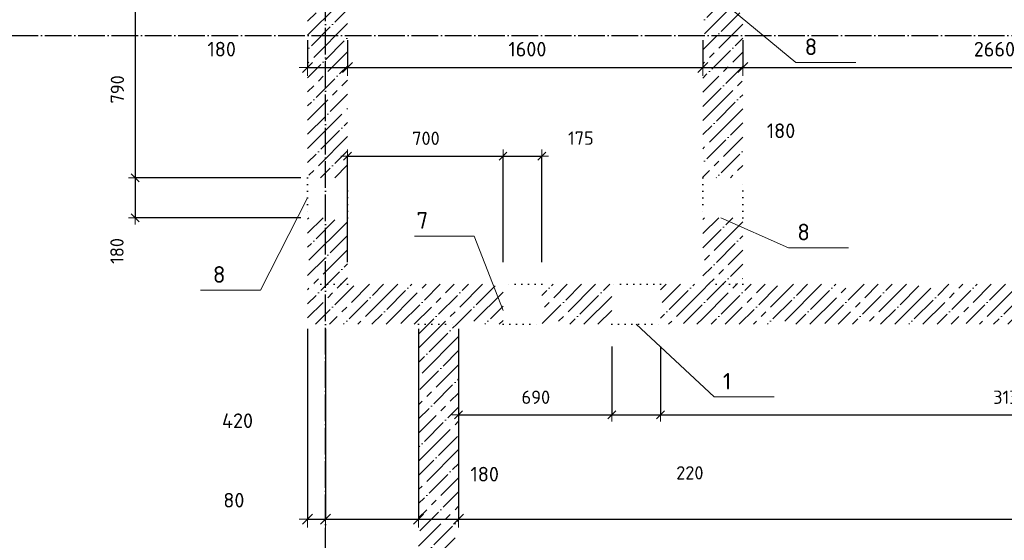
# Model space of a CAD drawing. Header units: millimetres. Extents: x -37663 to 118746, y -2869 to 47508.
# Tile 27 of 54: x 7023 to 11458, y 33347 to 35692. Entities that reach past the tile are written whole.
import ezdxf

# ---------------------------------------------------------------- set-up
doc = ezdxf.new("R2010")
doc.units = ezdxf.units.MM
doc.header["$PDMODE"] = 65
for name, pattern in [('______11', [150, 120, -15, 0, -15]), ('______5', [330, 240, -30, 30, -30]), ('______9', [30, 0, -30])]:
    doc.linetypes.add(name, pattern=pattern)
for name, color, linetype, lineweight in [('Standard', 7, 'Continuous', 25), ('Размерная линия_ общее', 7, 'Continuous', 13), ('Размерная линия_ общее_1', 7, 'Continuous', 13), ('Стена_ общее', 7, 'Continuous', 35)]:
    doc.layers.add(name, color=color, linetype=linetype, lineweight=lineweight)
doc.layers.add('Осевая линия_ общее', color=7, linetype='______5', lineweight=13, true_color=0xa0a0a0)
doc.styles.add('ISOCPEUR', font='ISOCPEUR')
doc.dimstyles.new('DIMSTYLE_13', dxfattribs={"dimtxt": 66, "dimasz": 75, "dimexe": 0, "dimexo": 0, "dimgap": 33, "dimtad": 0, "dimdec": 0, "dimrnd": 5, "dimzin": 12, "dimdsep": 46, "dimtxsty": 'ISOCPEUR', "dimblk1": 'ALL_ML_STRICH', "dimblk2": 'ALL_ML_STRICH', "dimsah": 1, "dimcen": 0, "dimclrd": 7, "dimclre": 256, "dimclrt": 7, "dimadec": 0, "dimazin": 0, "dimtfac": 1, "dimtdec": 0, "dimtix": 1, "dimtmove": 2, "dimatfit": 3, "dimfxl": 0, "dimtvp": 1.2, "dimtzin": 0, "dimlwd": 0, "dimlwe": -3, "dimarcsym": 0})
doc.dimstyles.new('DIMSTYLE_15', dxfattribs={"dimtxt": 60, "dimasz": 60, "dimexe": 0, "dimexo": 0, "dimgap": 30, "dimtad": 0, "dimdec": 0, "dimrnd": 5, "dimzin": 12, "dimdsep": 46, "dimtxsty": 'ISOCPEUR', "dimblk1": 'ALL_ML_STRICH', "dimblk2": 'ALL_ML_STRICH', "dimsah": 1, "dimcen": 0, "dimclrd": 7, "dimclre": 256, "dimclrt": 7, "dimadec": 0, "dimazin": 0, "dimtfac": 1, "dimtdec": 0, "dimtix": 1, "dimtmove": 2, "dimatfit": 3, "dimfxl": 0, "dimtzin": 0, "dimlwd": 0, "dimlwe": -3, "dimarcsym": 0})
doc.dimstyles.new('DIMSTYLE_3', dxfattribs={"dimtxt": 66, "dimasz": 75, "dimexe": 0, "dimexo": 0, "dimgap": 33, "dimtad": 2, "dimdec": 0, "dimrnd": 5, "dimzin": 12, "dimdsep": 46, "dimtxsty": 'ISOCPEUR', "dimblk1": 'ALL_ML_STRICH', "dimblk2": 'ALL_ML_STRICH', "dimsah": 1, "dimcen": 0, "dimclrd": 7, "dimclre": 256, "dimclrt": 7, "dimadec": 0, "dimazin": 0, "dimtfac": 1, "dimtdec": 0, "dimtix": 1, "dimtmove": 2, "dimatfit": 3, "dimfxl": 0, "dimtzin": 0, "dimlwd": 0, "dimlwe": -3, "dimarcsym": 0})
doc.dimstyles.new('DIMSTYLE_5', dxfattribs={"dimtxt": 66, "dimasz": 75, "dimexe": 0, "dimexo": 0, "dimgap": 33, "dimtad": 2, "dimdec": 0, "dimrnd": 5, "dimzin": 12, "dimdsep": 46, "dimtxsty": 'ISOCPEUR', "dimblk1": 'ALL_ML_STRICH', "dimblk2": 'ALL_ML_STRICH', "dimsah": 1, "dimcen": 0, "dimclrd": 7, "dimclre": 256, "dimclrt": 7, "dimadec": 0, "dimazin": 0, "dimtfac": 1, "dimtdec": 0, "dimtix": 1, "dimtmove": 2, "dimatfit": 3, "dimfxl": 0, "dimtvp": 1.2, "dimtzin": 0, "dimlwd": 0, "dimlwe": -3, "dimarcsym": 0})
doc.dimstyles.new('DIMSTYLE_8', dxfattribs={"dimtxt": 60, "dimasz": 60, "dimexe": 0, "dimexo": 0, "dimgap": 30, "dimtad": 2, "dimdec": 0, "dimrnd": 5, "dimzin": 12, "dimdsep": 46, "dimtxsty": 'ISOCPEUR', "dimblk1": 'ALL_ML_STRICH', "dimblk2": 'ALL_ML_STRICH', "dimsah": 1, "dimcen": 0, "dimclrd": 7, "dimclre": 256, "dimclrt": 7, "dimadec": 0, "dimazin": 0, "dimtfac": 1, "dimtdec": 0, "dimtix": 1, "dimtmove": 2, "dimatfit": 3, "dimfxl": 0, "dimtzin": 0, "dimlwd": 0, "dimlwe": -3, "dimarcsym": 0})
pattern_1 = [(45, (0, 0), (-63.6396, 63.6396), [120, -15, 0, -15]), (45, (-31.82, 31.82), (-63.6396, 63.6396), [240, -30, 30, -30])]

# ---------------------------------------------------------------- blocks, each defined once
blk = doc.blocks.new('ALL_ML_STRICH')
at = {"color": 0, "linetype": 'ByBlock', "lineweight": -2}
for p, q in [((-1, 0), (0.5, 0)), ((-0.3, -0.3), (0.3, 0.3)), ((0, -0.5), (0, 0.5))]:
    blk.add_line(p, q, dxfattribs=at)
blk = doc.blocks.new('*D215')
at = {"layer": 'DEFPOINTS', "color": 7, "linetype": 'Continuous', "lineweight": 13, "transparency": 33554687}
for p in [(7543.3, 35770), (8320, 35770), (8320, 34980)]:
    blk.add_point(p, dxfattribs=at)
at = {"layer": 'Размерная линия_ общее_1', "color": 253, "linetype": 'Continuous', "lineweight": -2, "true_color": 0xa0a0a0, "transparency": 33554687}
for p, q in [((8290, 35770), (7543.3, 35770)), ((8290, 34980), (7543.3, 34980))]:
    blk.add_line(p, q, dxfattribs=at)
at = {"layer": 'Размерная линия_ общее_1', "color": 7, "linetype": 'Continuous', "lineweight": -2, "transparency": 33554687}
blk.add_line((7543.3, 35770), (7543.3, 34980), dxfattribs=at)
at = {"layer": 'Размерная линия_ общее_1', "color": 7, "linetype": 'Continuous', "lineweight": 13, "transparency": 33554687, "xscale": 60, "yscale": 60, "zscale": 60}
for p, rotation in [((7543.3, 35770), 90), ((7543.3, 34980), 270)]:
    blk.add_blockref('ALL_ML_STRICH', p, dxfattribs=dict(at, rotation=rotation))
at = {"layer": 'Размерная линия_ общее_1', "color": 7, "linetype": 'Continuous', "lineweight": 13, "transparency": 33554687, "insert": (7463.3, 35378), "char_height": 60, "width": 180, "attachment_point": 5, "rotation": 90, "style": 'ISOCPEUR'}
blk.add_mtext('\\A1;{790}', dxfattribs=at)
blk = doc.blocks.new('*D216')
at = {"layer": 'DEFPOINTS', "color": 7, "linetype": 'Continuous', "lineweight": 13, "transparency": 33554687}
for p in [(7543.3, 34980), (8320, 34980), (8320, 34800)]:
    blk.add_point(p, dxfattribs=at)
at = {"layer": 'Размерная линия_ общее_1', "color": 253, "linetype": 'Continuous', "lineweight": -2, "true_color": 0xa0a0a0, "transparency": 33554687}
for p, q in [((8290, 34980), (7543.3, 34980)), ((8290, 34800), (7543.3, 34800))]:
    blk.add_line(p, q, dxfattribs=at)
at = {"layer": 'Размерная линия_ общее_1', "color": 7, "linetype": 'Continuous', "lineweight": -2, "transparency": 33554687}
blk.add_line((7543.3, 34980), (7543.3, 34800), dxfattribs=at)
at = {"layer": 'Размерная линия_ общее_1', "color": 7, "linetype": 'Continuous', "lineweight": 13, "transparency": 33554687, "xscale": 60, "yscale": 60, "zscale": 60}
for p, rotation in [((7543.3, 34980), 90), ((7543.3, 34800), 270)]:
    blk.add_blockref('ALL_ML_STRICH', p, dxfattribs=dict(at, rotation=rotation))
at = {"layer": 'Размерная линия_ общее_1', "color": 7, "linetype": 'Continuous', "lineweight": 13, "transparency": 33554687, "insert": (7461.3, 34650.3), "char_height": 60, "width": 180, "attachment_point": 5, "rotation": 90, "style": 'ISOCPEUR'}
blk.add_mtext('\\A1;{180}', dxfattribs=at)
blk = doc.blocks.new('*D217')
at = {"layer": 'DEFPOINTS', "color": 7, "linetype": 'Continuous', "lineweight": 13, "transparency": 33554687}
for p in [(8320, 35620), (8500, 35620), (8320, 35475.9)]:
    blk.add_point(p, dxfattribs=at)
at = {"layer": 'Размерная линия_ общее', "color": 253, "linetype": 'Continuous', "lineweight": -2, "true_color": 0xa0a0a0, "transparency": 33554687}
for p, q in [((8320, 35600), (8320, 35475.9)), ((8500, 35600), (8500, 35475.9))]:
    blk.add_line(p, q, dxfattribs=at)
at = {"layer": 'Размерная линия_ общее', "color": 7, "linetype": 'Continuous', "lineweight": -2, "transparency": 33554687}
blk.add_line((8320, 35475.9), (8500, 35475.9), dxfattribs=at)
at = {"layer": 'Размерная линия_ общее', "color": 7, "linetype": 'Continuous', "lineweight": 13, "transparency": 33554687, "xscale": 75, "yscale": 75, "zscale": 75, "rotation": 180}
blk.add_blockref('ALL_ML_STRICH', (8320, 35475.9), dxfattribs=at)
at = {"layer": 'Размерная линия_ общее', "color": 7, "linetype": 'Continuous', "lineweight": 13, "transparency": 33554687, "xscale": 75, "yscale": 75, "zscale": 75}
blk.add_blockref('ALL_ML_STRICH', (8500, 35475.9), dxfattribs=at)
at = {"layer": 'Размерная линия_ общее', "color": 7, "linetype": 'Continuous', "lineweight": 13, "transparency": 33554687, "insert": (7933, 35559.1), "char_height": 66, "width": 198, "attachment_point": 5, "style": 'ISOCPEUR'}
blk.add_mtext('\\A1;{180}', dxfattribs=at)
blk = doc.blocks.new('*D218')
at = {"layer": 'DEFPOINTS', "color": 7, "linetype": 'Continuous', "lineweight": 13, "transparency": 33554687}
for p in [(8500, 35620), (10100, 35620), (8500, 35475.9)]:
    blk.add_point(p, dxfattribs=at)
at = {"layer": 'Размерная линия_ общее', "color": 253, "linetype": 'Continuous', "lineweight": -2, "true_color": 0xa0a0a0, "transparency": 33554687}
for p, q in [((8500, 35600), (8500, 35475.9)), ((10100, 35600), (10100, 35475.9))]:
    blk.add_line(p, q, dxfattribs=at)
at = {"layer": 'Размерная линия_ общее', "color": 7, "linetype": 'Continuous', "lineweight": -2, "transparency": 33554687}
blk.add_line((8500, 35475.9), (10100, 35475.9), dxfattribs=at)
at = {"layer": 'Размерная линия_ общее', "color": 7, "linetype": 'Continuous', "lineweight": 13, "transparency": 33554687, "xscale": 75, "yscale": 75, "zscale": 75, "rotation": 180}
blk.add_blockref('ALL_ML_STRICH', (8500, 35475.9), dxfattribs=at)
at = {"layer": 'Размерная линия_ общее', "color": 7, "linetype": 'Continuous', "lineweight": 13, "transparency": 33554687, "xscale": 75, "yscale": 75, "zscale": 75}
blk.add_blockref('ALL_ML_STRICH', (10100, 35475.9), dxfattribs=at)
at = {"layer": 'Размерная линия_ общее', "color": 7, "linetype": 'Continuous', "lineweight": 13, "transparency": 33554687, "insert": (9309.9, 35558.9), "char_height": 66, "width": 264, "attachment_point": 5, "style": 'ISOCPEUR'}
blk.add_mtext('\\A1;{1600}', dxfattribs=at)
blk = doc.blocks.new('*D219')
at = {"layer": 'DEFPOINTS', "color": 7, "linetype": 'Continuous', "lineweight": 13, "transparency": 33554687}
for p in [(10100, 35620), (10280, 35620), (10100, 35475.9)]:
    blk.add_point(p, dxfattribs=at)
at = {"layer": 'Размерная линия_ общее', "color": 253, "linetype": 'Continuous', "lineweight": -2, "true_color": 0xa0a0a0, "transparency": 33554687}
for p, q in [((10100, 35600), (10100, 35475.9)), ((10280, 35600), (10280, 35475.9))]:
    blk.add_line(p, q, dxfattribs=at)
at = {"layer": 'Размерная линия_ общее', "color": 7, "linetype": 'Continuous', "lineweight": -2, "transparency": 33554687}
blk.add_line((10100, 35475.9), (10280, 35475.9), dxfattribs=at)
at = {"layer": 'Размерная линия_ общее', "color": 7, "linetype": 'Continuous', "lineweight": 13, "transparency": 33554687, "xscale": 75, "yscale": 75, "zscale": 75, "rotation": 180}
blk.add_blockref('ALL_ML_STRICH', (10100, 35475.9), dxfattribs=at)
at = {"layer": 'Размерная линия_ общее', "color": 7, "linetype": 'Continuous', "lineweight": 13, "transparency": 33554687, "xscale": 75, "yscale": 75, "zscale": 75}
blk.add_blockref('ALL_ML_STRICH', (10280, 35475.9), dxfattribs=at)
at = {"layer": 'Размерная линия_ общее', "color": 7, "linetype": 'Continuous', "lineweight": 13, "transparency": 33554687, "insert": (10452.2, 35191.5), "char_height": 66, "width": 198, "attachment_point": 5, "style": 'ISOCPEUR'}
blk.add_mtext('\\A1;{180}', dxfattribs=at)
blk = doc.blocks.new('*D220')
at = {"layer": 'DEFPOINTS', "color": 7, "linetype": 'Continuous', "lineweight": 13, "transparency": 33554687}
for p in [(10280, 35620), (12940, 35620), (10280, 35475.9)]:
    blk.add_point(p, dxfattribs=at)
at = {"layer": 'Размерная линия_ общее', "color": 253, "linetype": 'Continuous', "lineweight": -2, "true_color": 0xa0a0a0, "transparency": 33554687}
for p, q in [((10280, 35600), (10280, 35475.9)), ((12940, 35600), (12940, 35475.9))]:
    blk.add_line(p, q, dxfattribs=at)
at = {"layer": 'Размерная линия_ общее', "color": 7, "linetype": 'Continuous', "lineweight": -2, "transparency": 33554687}
blk.add_line((10280, 35475.9), (12940, 35475.9), dxfattribs=at)
at = {"layer": 'Размерная линия_ общее', "color": 7, "linetype": 'Continuous', "lineweight": 13, "transparency": 33554687, "xscale": 75, "yscale": 75, "zscale": 75, "rotation": 180}
blk.add_blockref('ALL_ML_STRICH', (10280, 35475.9), dxfattribs=at)
at = {"layer": 'Размерная линия_ общее', "color": 7, "linetype": 'Continuous', "lineweight": 13, "transparency": 33554687, "xscale": 75, "yscale": 75, "zscale": 75}
blk.add_blockref('ALL_ML_STRICH', (12940, 35475.9), dxfattribs=at)
at = {"layer": 'Размерная линия_ общее', "color": 7, "linetype": 'Continuous', "lineweight": 13, "transparency": 33554687, "insert": (11413.3, 35558.9), "char_height": 66, "width": 264, "attachment_point": 5, "style": 'ISOCPEUR'}
blk.add_mtext('\\A1;{2660}', dxfattribs=at)
blk = doc.blocks.new('СЛОЖНЫЙ_ОБЪЕКТ_1')
at = {"layer": 'Осевая линия_ общее', "color": 253, "linetype": '______11', "lineweight": -3, "true_color": 0xa0a0a0, "transparency": 33554687}
for p, q in [((8400, -2590), (8400, 47490)), ((-2770, 35620), (16240, 35620))]:
    blk.add_line(p, q, dxfattribs=at)
blk = doc.blocks.new('*D317')
at = {"layer": 'DEFPOINTS', "color": 7, "linetype": 'Continuous', "lineweight": 13, "transparency": 33554687}
for p in [(8320, 34320), (8400, 34320), (8320, 33443)]:
    blk.add_point(p, dxfattribs=at)
at = {"layer": 'Размерная линия_ общее', "color": 253, "linetype": 'Continuous', "lineweight": -2, "true_color": 0xa0a0a0, "transparency": 33554687}
for p, q in [((8320, 34300), (8320, 33443)), ((8400, 34300), (8400, 33443))]:
    blk.add_line(p, q, dxfattribs=at)
at = {"layer": 'Размерная линия_ общее', "color": 7, "linetype": 'Continuous', "lineweight": -2, "transparency": 33554687}
blk.add_line((8320, 33443), (8400, 33443), dxfattribs=at)
at = {"layer": 'Размерная линия_ общее', "color": 7, "linetype": 'Continuous', "lineweight": 13, "transparency": 33554687, "xscale": 75, "yscale": 75, "zscale": 75, "rotation": 180}
blk.add_blockref('ALL_ML_STRICH', (8320, 33443), dxfattribs=at)
at = {"layer": 'Размерная линия_ общее', "color": 7, "linetype": 'Continuous', "lineweight": 13, "transparency": 33554687, "xscale": 75, "yscale": 75, "zscale": 75}
blk.add_blockref('ALL_ML_STRICH', (8400, 33443), dxfattribs=at)
at = {"layer": 'Размерная линия_ общее', "color": 7, "linetype": 'Continuous', "lineweight": 13, "transparency": 33554687, "insert": (7987.8, 33527.7), "char_height": 66, "width": 132, "attachment_point": 5, "style": 'ISOCPEUR'}
blk.add_mtext('\\A1;{80}', dxfattribs=at)
blk = doc.blocks.new('*D318')
at = {"layer": 'DEFPOINTS', "color": 7, "linetype": 'Continuous', "lineweight": 13, "transparency": 33554687}
for p in [(8400, 34320), (8820, 34320), (8400, 33443)]:
    blk.add_point(p, dxfattribs=at)
at = {"layer": 'Размерная линия_ общее', "color": 253, "linetype": 'Continuous', "lineweight": -2, "true_color": 0xa0a0a0, "transparency": 33554687}
for p, q in [((8400, 34300), (8400, 33443)), ((8820, 34300), (8820, 33443))]:
    blk.add_line(p, q, dxfattribs=at)
at = {"layer": 'Размерная линия_ общее', "color": 7, "linetype": 'Continuous', "lineweight": -2, "transparency": 33554687}
blk.add_line((8400, 33443), (8820, 33443), dxfattribs=at)
at = {"layer": 'Размерная линия_ общее', "color": 7, "linetype": 'Continuous', "lineweight": 13, "transparency": 33554687, "xscale": 75, "yscale": 75, "zscale": 75, "rotation": 180}
blk.add_blockref('ALL_ML_STRICH', (8400, 33443), dxfattribs=at)
at = {"layer": 'Размерная линия_ общее', "color": 7, "linetype": 'Continuous', "lineweight": 13, "transparency": 33554687, "xscale": 75, "yscale": 75, "zscale": 75}
blk.add_blockref('ALL_ML_STRICH', (8820, 33443), dxfattribs=at)
at = {"layer": 'Размерная линия_ общее', "color": 7, "linetype": 'Continuous', "lineweight": 13, "transparency": 33554687, "insert": (8004.3, 33885.7), "char_height": 66, "width": 198, "attachment_point": 5, "style": 'ISOCPEUR'}
blk.add_mtext('\\A1;{420}', dxfattribs=at)
blk = doc.blocks.new('*D319')
at = {"layer": 'DEFPOINTS', "color": 7, "linetype": 'Continuous', "lineweight": 13, "transparency": 33554687}
for p in [(8820, 34320), (9000, 34320), (8820, 33443)]:
    blk.add_point(p, dxfattribs=at)
at = {"layer": 'Размерная линия_ общее', "color": 253, "linetype": 'Continuous', "lineweight": -2, "true_color": 0xa0a0a0, "transparency": 33554687}
for p, q in [((8820, 34300), (8820, 33443)), ((9000, 34300), (9000, 33443))]:
    blk.add_line(p, q, dxfattribs=at)
at = {"layer": 'Размерная линия_ общее', "color": 7, "linetype": 'Continuous', "lineweight": -2, "transparency": 33554687}
blk.add_line((8820, 33443), (9000, 33443), dxfattribs=at)
at = {"layer": 'Размерная линия_ общее', "color": 7, "linetype": 'Continuous', "lineweight": 13, "transparency": 33554687, "xscale": 75, "yscale": 75, "zscale": 75, "rotation": 180}
blk.add_blockref('ALL_ML_STRICH', (8820, 33443), dxfattribs=at)
at = {"layer": 'Размерная линия_ общее', "color": 7, "linetype": 'Continuous', "lineweight": 13, "transparency": 33554687, "xscale": 75, "yscale": 75, "zscale": 75}
blk.add_blockref('ALL_ML_STRICH', (9000, 33443), dxfattribs=at)
at = {"layer": 'Размерная линия_ общее', "color": 7, "linetype": 'Continuous', "lineweight": 13, "transparency": 33554687, "insert": (9117.6, 33645), "char_height": 66, "width": 198, "attachment_point": 5, "style": 'ISOCPEUR'}
blk.add_mtext('\\A1;{180}', dxfattribs=at)
blk = doc.blocks.new('*D320')
at = {"layer": 'DEFPOINTS', "color": 7, "linetype": 'Continuous', "lineweight": 13, "transparency": 33554687}
for p in [(9000, 34320), (15150, 34320), (9000, 33443)]:
    blk.add_point(p, dxfattribs=at)
at = {"layer": 'Размерная линия_ общее', "color": 253, "linetype": 'Continuous', "lineweight": -2, "true_color": 0xa0a0a0, "transparency": 33554687}
for p, q in [((9000, 34300), (9000, 33443)), ((15150, 34300), (15150, 33443))]:
    blk.add_line(p, q, dxfattribs=at)
at = {"layer": 'Размерная линия_ общее', "color": 7, "linetype": 'Continuous', "lineweight": -2, "transparency": 33554687}
blk.add_line((9000, 33443), (15150, 33443), dxfattribs=at)
at = {"layer": 'Размерная линия_ общее', "color": 7, "linetype": 'Continuous', "lineweight": 13, "transparency": 33554687, "xscale": 75, "yscale": 75, "zscale": 75, "rotation": 180}
blk.add_blockref('ALL_ML_STRICH', (9000, 33443), dxfattribs=at)
at = {"layer": 'Размерная линия_ общее', "color": 7, "linetype": 'Continuous', "lineweight": 13, "transparency": 33554687, "xscale": 75, "yscale": 75, "zscale": 75}
blk.add_blockref('ALL_ML_STRICH', (15150, 33443), dxfattribs=at)
at = {"layer": 'Размерная линия_ общее', "color": 7, "linetype": 'Continuous', "lineweight": 13, "transparency": 33554687, "insert": (12084.9, 33526), "char_height": 66, "width": 264, "attachment_point": 5, "style": 'ISOCPEUR'}
blk.add_mtext('\\A1;{6150}', dxfattribs=at)
blk = doc.blocks.new('*D326')
at = {"layer": 'DEFPOINTS', "color": 7, "linetype": 'Continuous', "lineweight": 13, "transparency": 33554687}
for p in [(9000, 34320), (9690, 34320), (9000, 33911.5)]:
    blk.add_point(p, dxfattribs=at)
at = {"layer": 'Размерная линия_ общее_1', "color": 253, "linetype": 'Continuous', "lineweight": -2, "true_color": 0xa0a0a0, "transparency": 33554687}
for p, q in [((9000, 34220), (9000, 33911.5)), ((9690, 34220), (9690, 33911.5))]:
    blk.add_line(p, q, dxfattribs=at)
at = {"layer": 'Размерная линия_ общее_1', "color": 7, "linetype": 'Continuous', "lineweight": -2, "transparency": 33554687}
blk.add_line((9000, 33911.5), (9690, 33911.5), dxfattribs=at)
at = {"layer": 'Размерная линия_ общее_1', "color": 7, "linetype": 'Continuous', "lineweight": 13, "transparency": 33554687, "xscale": 60, "yscale": 60, "zscale": 60, "rotation": 180}
blk.add_blockref('ALL_ML_STRICH', (9000, 33911.5), dxfattribs=at)
at = {"layer": 'Размерная линия_ общее_1', "color": 7, "linetype": 'Continuous', "lineweight": 13, "transparency": 33554687, "xscale": 60, "yscale": 60, "zscale": 60}
blk.add_blockref('ALL_ML_STRICH', (9690, 33911.5), dxfattribs=at)
at = {"layer": 'Размерная линия_ общее_1', "color": 7, "linetype": 'Continuous', "lineweight": 13, "transparency": 33554687, "insert": (9348, 33991.5), "char_height": 60, "width": 180, "attachment_point": 5, "style": 'ISOCPEUR'}
blk.add_mtext('\\A1;{690}', dxfattribs=at)
blk = doc.blocks.new('*D327')
at = {"layer": 'DEFPOINTS', "color": 7, "linetype": 'Continuous', "lineweight": 13, "transparency": 33554687}
for p in [(9690, 34320), (9910, 34320), (9690, 33911.5)]:
    blk.add_point(p, dxfattribs=at)
at = {"layer": 'Размерная линия_ общее_1', "color": 253, "linetype": 'Continuous', "lineweight": -2, "true_color": 0xa0a0a0, "transparency": 33554687}
for p, q in [((9690, 34220), (9690, 33911.5)), ((9910, 34220), (9910, 33911.5))]:
    blk.add_line(p, q, dxfattribs=at)
at = {"layer": 'Размерная линия_ общее_1', "color": 7, "linetype": 'Continuous', "lineweight": -2, "transparency": 33554687}
blk.add_line((9690, 33911.5), (9910, 33911.5), dxfattribs=at)
at = {"layer": 'Размерная линия_ общее_1', "color": 7, "linetype": 'Continuous', "lineweight": 13, "transparency": 33554687, "xscale": 60, "yscale": 60, "zscale": 60, "rotation": 180}
blk.add_blockref('ALL_ML_STRICH', (9690, 33911.5), dxfattribs=at)
at = {"layer": 'Размерная линия_ общее_1', "color": 7, "linetype": 'Continuous', "lineweight": 13, "transparency": 33554687, "xscale": 60, "yscale": 60, "zscale": 60}
blk.add_blockref('ALL_ML_STRICH', (9910, 33911.5), dxfattribs=at)
at = {"layer": 'Размерная линия_ общее_1', "color": 7, "linetype": 'Continuous', "lineweight": 13, "transparency": 33554687, "insert": (10041.4, 33650.9), "char_height": 60, "width": 180, "attachment_point": 5, "style": 'ISOCPEUR'}
blk.add_mtext('\\A1;{220}', dxfattribs=at)
blk = doc.blocks.new('*D328')
at = {"layer": 'DEFPOINTS', "color": 7, "linetype": 'Continuous', "lineweight": 13, "transparency": 33554687}
for p in [(9910, 34320), (13045, 34320), (9910, 33911.5)]:
    blk.add_point(p, dxfattribs=at)
at = {"layer": 'Размерная линия_ общее_1', "color": 253, "linetype": 'Continuous', "lineweight": -2, "true_color": 0xa0a0a0, "transparency": 33554687}
for p, q in [((9910, 34220), (9910, 33911.5)), ((13045, 34220), (13045, 33911.5))]:
    blk.add_line(p, q, dxfattribs=at)
at = {"layer": 'Размерная линия_ общее_1', "color": 7, "linetype": 'Continuous', "lineweight": -2, "transparency": 33554687}
blk.add_line((9910, 33911.5), (13045, 33911.5), dxfattribs=at)
at = {"layer": 'Размерная линия_ общее_1', "color": 7, "linetype": 'Continuous', "lineweight": 13, "transparency": 33554687, "xscale": 60, "yscale": 60, "zscale": 60, "rotation": 180}
blk.add_blockref('ALL_ML_STRICH', (9910, 33911.5), dxfattribs=at)
at = {"layer": 'Размерная линия_ общее_1', "color": 7, "linetype": 'Continuous', "lineweight": 13, "transparency": 33554687, "xscale": 60, "yscale": 60, "zscale": 60}
blk.add_blockref('ALL_ML_STRICH', (13045, 33911.5), dxfattribs=at)
at = {"layer": 'Размерная линия_ общее_1', "color": 7, "linetype": 'Continuous', "lineweight": 13, "transparency": 33554687, "insert": (11486.5, 33991.5), "char_height": 60, "width": 240, "attachment_point": 5, "style": 'ISOCPEUR'}
blk.add_mtext('\\A1;{3135}', dxfattribs=at)
blk = doc.blocks.new('*D367')
at = {"layer": 'DEFPOINTS', "color": 7, "linetype": 'Continuous', "lineweight": 13, "transparency": 33554687}
for p in [(8500, 35077.7), (8500, 34500), (9200, 34500)]:
    blk.add_point(p, dxfattribs=at)
at = {"layer": 'Размерная линия_ общее_1', "color": 253, "linetype": 'Continuous', "lineweight": -2, "true_color": 0xa0a0a0, "transparency": 33554687}
for p, q in [((8500, 34600), (8500, 35077.7)), ((9200, 34600), (9200, 35077.7))]:
    blk.add_line(p, q, dxfattribs=at)
at = {"layer": 'Размерная линия_ общее_1', "color": 7, "linetype": 'Continuous', "lineweight": -2, "transparency": 33554687}
blk.add_line((8500, 35077.7), (9200, 35077.7), dxfattribs=at)
at = {"layer": 'Размерная линия_ общее_1', "color": 7, "linetype": 'Continuous', "lineweight": 13, "transparency": 33554687, "xscale": 60, "yscale": 60, "zscale": 60, "rotation": 180}
blk.add_blockref('ALL_ML_STRICH', (8500, 35077.7), dxfattribs=at)
at = {"layer": 'Размерная линия_ общее_1', "color": 7, "linetype": 'Continuous', "lineweight": 13, "transparency": 33554687, "xscale": 60, "yscale": 60, "zscale": 60}
blk.add_blockref('ALL_ML_STRICH', (9200, 35077.7), dxfattribs=at)
at = {"layer": 'Размерная линия_ общее_1', "color": 7, "linetype": 'Continuous', "lineweight": 13, "transparency": 33554687, "insert": (8853, 35157.7), "char_height": 60, "width": 180, "attachment_point": 5, "style": 'ISOCPEUR'}
blk.add_mtext('\\A1;{700}', dxfattribs=at)
blk = doc.blocks.new('*D368')
at = {"layer": 'DEFPOINTS', "color": 7, "linetype": 'Continuous', "lineweight": 13, "transparency": 33554687}
for p in [(9200, 35077.7), (9200, 34500), (9375, 34500)]:
    blk.add_point(p, dxfattribs=at)
at = {"layer": 'Размерная линия_ общее_1', "color": 253, "linetype": 'Continuous', "lineweight": -2, "true_color": 0xa0a0a0, "transparency": 33554687}
for p, q in [((9200, 34600), (9200, 35077.7)), ((9375, 34600), (9375, 35077.7))]:
    blk.add_line(p, q, dxfattribs=at)
at = {"layer": 'Размерная линия_ общее_1', "color": 7, "linetype": 'Continuous', "lineweight": -2, "transparency": 33554687}
blk.add_line((9200, 35077.7), (9375, 35077.7), dxfattribs=at)
at = {"layer": 'Размерная линия_ общее_1', "color": 7, "linetype": 'Continuous', "lineweight": 13, "transparency": 33554687, "xscale": 60, "yscale": 60, "zscale": 60, "rotation": 180}
blk.add_blockref('ALL_ML_STRICH', (9200, 35077.7), dxfattribs=at)
at = {"layer": 'Размерная линия_ общее_1', "color": 7, "linetype": 'Continuous', "lineweight": 13, "transparency": 33554687, "xscale": 60, "yscale": 60, "zscale": 60}
blk.add_blockref('ALL_ML_STRICH', (9375, 35077.7), dxfattribs=at)
at = {"layer": 'Размерная линия_ общее_1', "color": 7, "linetype": 'Continuous', "lineweight": 13, "transparency": 33554687, "insert": (9550.7, 35158.4), "char_height": 60, "width": 180, "attachment_point": 5, "style": 'ISOCPEUR'}
blk.add_mtext('\\A1;{175}', dxfattribs=at)

msp = doc.modelspace()

# ---------------------------------------------------------------- hatches: boundary and pattern name
at = {"layer": 'Стена_ общее', "linetype": 'Continuous', "lineweight": 18, "transparency": 33554687}
h = msp.add_hatch(dxfattribs=at)
h.set_pattern_fill('__________539', scale=30, style=0, pattern_type=2)
h.set_pattern_definition(pattern_1)
h.paths.add_polyline_path([(8500, 34980), (8500, 35770), (8320, 35770), (8320, 34980)], flags=0)
h = msp.add_hatch(dxfattribs=at)
h.set_pattern_fill('__________539', scale=30, style=0, pattern_type=2)
h.set_pattern_definition(pattern_1)
h.paths.add_polyline_path([(10280, 34980), (10280, 35770), (10100, 35770), (10100, 34980)], flags=0)
h = msp.add_hatch(dxfattribs=at)
h.set_pattern_fill('__________539', scale=30, style=0, pattern_type=2)
h.set_pattern_definition(pattern_1)
h.paths.add_polyline_path([(8500, 34500), (8500, 34800), (8320, 34800), (8320, 34500)], flags=0)
h = msp.add_hatch(dxfattribs=at)
h.set_pattern_fill('__________539', scale=30, style=0, pattern_type=2)
h.set_pattern_definition(pattern_1)
h.paths.add_polyline_path([(10280, 34500), (10280, 34800), (10100, 34800), (10100, 34500)], flags=0)
h = msp.add_hatch(dxfattribs=at)
h.set_pattern_fill('__________539', scale=30, style=0, pattern_type=2)
h.set_pattern_definition(pattern_1)
h.paths.add_polyline_path([(9200, 34500), (8320, 34500), (8320, 34320), (9200, 34320)], flags=0)
h = msp.add_hatch(dxfattribs=at)
h.set_pattern_fill('__________539', scale=30, style=0, pattern_type=2)
h.set_pattern_definition(pattern_1)
h.paths.add_polyline_path([(9690, 34500), (9375, 34500), (9375, 34320), (9690, 34320)], flags=0)
h = msp.add_hatch(dxfattribs=at)
h.set_pattern_fill('__________539', scale=30, style=0, pattern_type=2)
h.set_pattern_definition(pattern_1)
h.paths.add_polyline_path([(9910, 34500), (9910, 34320), (10100, 34320), (10100, 34500)], flags=0)
h = msp.add_hatch(dxfattribs=at)
h.set_pattern_fill('__________539', scale=30, style=0, pattern_type=2)
h.set_pattern_definition(pattern_1)
h.paths.add_polyline_path([(12940, 34500), (10100, 34500), (10100, 34320), (12940, 34320)], flags=0)
h = msp.add_hatch(dxfattribs=at)
h.set_pattern_fill('__________539', scale=30, style=0, pattern_type=2)
h.set_pattern_definition(pattern_1)
h.paths.add_polyline_path([(9000, 31790), (9000, 33085), (8950, 33085), (8950, 33125), (9000, 33125), (9000, 33185), (8950, 33185), (8950, 33225), (9000, 33225), (9000, 34320), (8820, 34320), (8820, 31790)], flags=0)

# ---------------------------------------------------------------- linework, layer by layer
at = {"layer": 'Осевая линия_ общее', "color": 7, "linetype": 'Continuous', "lineweight": 13, "transparency": 33554687}
for points in [[(10190, 35770), (10519.1, 35498.7), (10789.1, 35498.7)], [(8320, 34890), (8108.1, 34473.3), (7838.1, 34473.3)], [(10181.2, 34800), (10485.9, 34664.5), (10755.9, 34664.5)], [(9200, 34382.7), (9070.7, 34716.8), (8800.7, 34716.8)], [(9800, 34320), (10150.7, 33992.7), (10420.7, 33992.7)]]:
    msp.add_lwpolyline(points, dxfattribs=at)
at = {"layer": 'Стена_ общее', "color": 7, "linetype": '______9', "lineweight": -3, "transparency": 33554687}
for p, q in [((8320, 34980), (8320, 34800)), ((8320, 34980), (8320, 34800)), ((8500, 34800), (8500, 34980)), ((8500, 34800), (8500, 34980)), ((10100, 34980), (10100, 34800)), ((10100, 34980), (10100, 34800)), ((10280, 34800), (10280, 34980)), ((10280, 34800), (10280, 34980)), ((8500, 34500), (8320, 34500)), ((9375, 34500), (9200, 34500)), ((9375, 34500), (9200, 34500)), ((9910, 34500), (9690, 34500)), ((9910, 34500), (9690, 34500)), ((10280, 34500), (10100, 34500)), ((8820, 34320), (9000, 34320)), ((9200, 34320), (9375, 34320)), ((9200, 34320), (9375, 34320)), ((9690, 34320), (9910, 34320)), ((9690, 34320), (9910, 34320))]:
    msp.add_line(p, q, dxfattribs=at)

# ---------------------------------------------------------------- block references
at = {"layer": 'Осевая линия_ общее', "color": 253, "linetype": '______11', "lineweight": -3, "true_color": 0xa0a0a0, "transparency": 33554687}
msp.add_blockref('СЛОЖНЫЙ_ОБЪЕКТ_1', (0, 0), dxfattribs=at)

# ---------------------------------------------------------------- texts
at = {"layer": 'Standard', "color": 7, "linetype": 'Continuous', "lineweight": 25, "transparency": 33554687, "char_height": 75, "attachment_point": 7, "style": 'ISOCPEUR'}
for s, insert, width in [('\\A1;{\\fISOCPEUR|i0|b0;\\H75.000000;\\W1.000000;\\C7;8}\\P', (10558.8, 35532.2), 81.667), ('\\A1;{\\fISOCPEUR|i0|b0;\\H75.000000;\\W1.000000;\\C7;7}\\P', (8810.4, 34750.3), 81.667), ('\\A1;{\\fISOCPEUR|i0|b0;\\H75.000000;\\W1.000000;\\C7;8}\\P', (10525.6, 34697.9), 81.667), ('\\A1;{\\fISOCPEUR|i0|b0;\\H75.000000;\\W1.000000;\\C7;8}\\P', (7893.4, 34506.8), 81.667), ('\\A1;{\\fISOCPEUR|i0|b0;\\H75.000000;\\W1.000000;\\C7;1}\\P', (10190.5, 34026.1), 58.333)]:
    msp.add_mtext(s, dxfattribs=dict(at, insert=insert, width=width))

# ---------------------------------------------------------------- dimensions: what is measured, and where the dimension line sits
at = {"layer": 'Размерная линия_ общее', "color": 7, "linetype": 'Continuous', "lineweight": 13, "transparency": 33554687}
for base, p1, p2, dimstyle, picture, middle in [((8500, 35475.9), (8320, 35600), (8500, 35600), 'DIMSTYLE_5', '*D217', (7933, 35559.1)), ((10100, 35475.9), (8500, 35600), (10100, 35600), 'DIMSTYLE_3', '*D218', (9309.9, 35558.9)), ((10280, 35475.9), (10100, 35600), (10280, 35600), 'DIMSTYLE_13', '*D219', (10452.2, 35191.5)), ((12940, 35475.9), (10280, 35600), (12940, 35600), 'DIMSTYLE_3', '*D220', (11413.3, 35558.9)), ((8820, 33443), (8400, 34300), (8820, 34300), 'DIMSTYLE_3', '*D318', (8004.3, 33885.7)), ((8400, 33443), (8320, 34300), (8400, 34300), 'DIMSTYLE_5', '*D317', (7987.8, 33527.7)), ((9000, 33443), (8820, 34300), (9000, 34300), 'DIMSTYLE_5', '*D319', (9117.6, 33645)), ((15150, 33443), (9000, 34300), (15150, 34300), 'DIMSTYLE_3', '*D320', (12084.9, 33526))]:
    dim = msp.add_linear_dim(base=base, p1=p1, p2=p2, dimstyle=dimstyle, override={"dimpost": '<>', "dimclrd": 7, "dimclre": 253, "dimclrt": 7, "dimlwd": 0, "dimlwe": 65533}, dxfattribs=at)
    dim.commit()
    dim.dimension.update_dxf_attribs({"geometry": picture, "text_midpoint": middle, "dimtype": 160})
at = {"layer": 'Размерная линия_ общее_1', "color": 7, "linetype": 'Continuous', "lineweight": 13, "transparency": 33554687}
for base, p1, p2, picture, middle in [((7543.3, 34980), (8290, 35770), (8290, 34980), '*D215', (7463.3, 35378)), ((7543.3, 34800), (8290, 34980), (8290, 34800), '*D216', (7461.3, 34650.3))]:
    dim = msp.add_linear_dim(base=base, p1=p1, p2=p2, angle=270, dimstyle='DIMSTYLE_8', override={"dimpost": '<>', "dimclrd": 7, "dimclre": 253, "dimclrt": 7, "dimlwd": 0, "dimlwe": 65533}, dxfattribs=at)
    dim.commit()
    dim.dimension.update_dxf_attribs({"geometry": picture, "text_midpoint": middle, "dimtype": 160})
for base, p1, p2, dimstyle, picture, middle in [((9200, 35077.7), (8500, 34600), (9200, 34600), 'DIMSTYLE_8', '*D367', (8853, 35157.7)), ((9375, 35077.7), (9200, 34600), (9375, 34600), 'DIMSTYLE_8', '*D368', (9550.7, 35158.4)), ((9690, 33911.5), (9000, 34220), (9690, 34220), 'DIMSTYLE_8', '*D326', (9348, 33991.5)), ((9910, 33911.5), (9690, 34220), (9910, 34220), 'DIMSTYLE_15', '*D327', (10041.4, 33650.9)), ((13045, 33911.5), (9910, 34220), (13045, 34220), 'DIMSTYLE_8', '*D328', (11486.5, 33991.5))]:
    dim = msp.add_linear_dim(base=base, p1=p1, p2=p2, dimstyle=dimstyle, override={"dimpost": '<>', "dimclrd": 7, "dimclre": 253, "dimclrt": 7, "dimlwd": 0, "dimlwe": 65533}, dxfattribs=at)
    dim.commit()
    dim.dimension.update_dxf_attribs({"geometry": picture, "text_midpoint": middle, "dimtype": 160})

doc.saveas('drawing.dxf')
